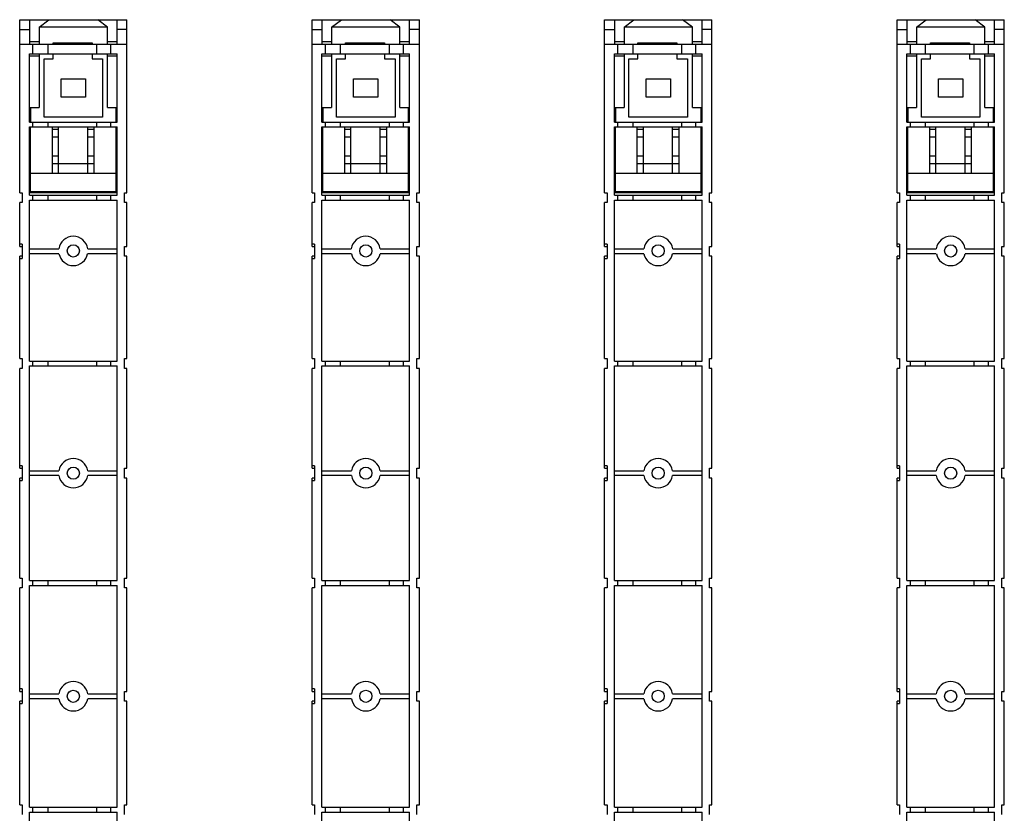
# Model space of a CAD drawing. Header units: millimetres. Extents: x 242 to 1862, y 866 to 2045.
# Tile 9 of 9: x 1660 to 1862, y 1862 to 2025. Entities that reach past the tile are written whole.
import ezdxf

# ---------------------------------------------------------------- set-up
doc = ezdxf.new("R2010")
doc.units = ezdxf.units.MM
doc.header["$LTSCALE"] = 188.785996
doc.layers.get('0').update_dxf_attribs({"linetype": 'CONTINUOUS'})

msp = doc.modelspace()

# ---------------------------------------------------------------- linework, layer by layer
at = {"color": 7, "linetype": 'Continuous'}
for p, q in [((1660.25, 1989.16), (1660.25, 2024.66)), ((1660.25, 2024.66), (1682.25, 2024.66)), ((1662.25, 2024.66), (1662.25, 2019.66)), ((1664.25, 2023.16), (1666.25, 2024.66)), ((1678.25, 2023.16), (1676.25, 2024.66)), ((1680.25, 2019.66), (1680.25, 2024.66)), ((1682.25, 1989.16), (1682.25, 2024.66)), ((1720.25, 2024.66), (1742.25, 2024.66)), ((1720.25, 1989.16), (1720.25, 2024.66)), ((1722.25, 2024.66), (1722.25, 2019.66)), ((1724.25, 2023.16), (1726.25, 2024.66)), ((1738.25, 2023.16), (1736.25, 2024.66)), ((1740.25, 2019.66), (1740.25, 2024.66)), ((1742.25, 1989.16), (1742.25, 2024.66)), ((1780.25, 2024.66), (1802.25, 2024.66)), ((1780.25, 1989.16), (1780.25, 2024.66)), ((1782.25, 2024.66), (1782.25, 2019.66)), ((1784.25, 2023.16), (1786.25, 2024.66)), ((1798.25, 2023.16), (1796.25, 2024.66)), ((1800.25, 2019.66), (1800.25, 2024.66)), ((1802.25, 1989.16), (1802.25, 2024.66)), ((1840.25, 2024.66), (1862.25, 2024.66)), ((1840.25, 1989.16), (1840.25, 2024.66)), ((1842.25, 2024.66), (1842.25, 2019.66)), ((1844.25, 2023.16), (1846.25, 2024.66)), ((1858.25, 2023.16), (1856.25, 2024.66)), ((1860.25, 2019.66), (1860.25, 2024.66)), ((1862.25, 1989.16), (1862.25, 2024.66)), ((1660.25, 2022.66), (1662.25, 2022.66)), ((1678.25, 2023.16), (1664.25, 2023.16)), ((1664.25, 2023.16), (1664.25, 2019.66)), ((1678.25, 2019.66), (1678.25, 2023.16)), ((1682.25, 2022.66), (1680.25, 2022.66)), ((1720.25, 2022.66), (1722.25, 2022.66)), ((1738.25, 2023.16), (1724.25, 2023.16)), ((1724.25, 2023.16), (1724.25, 2019.66)), ((1738.25, 2019.66), (1738.25, 2023.16)), ((1742.25, 2022.66), (1740.25, 2022.66)), ((1780.25, 2022.66), (1782.25, 2022.66)), ((1798.25, 2023.16), (1784.25, 2023.16)), ((1784.25, 2023.16), (1784.25, 2019.66)), ((1798.25, 2019.66), (1798.25, 2023.16)), ((1802.25, 2022.66), (1800.25, 2022.66)), ((1840.25, 2022.66), (1842.25, 2022.66)), ((1858.25, 2023.16), (1844.25, 2023.16)), ((1844.25, 2023.16), (1844.25, 2019.66)), ((1858.25, 2019.66), (1858.25, 2023.16)), ((1862.25, 2022.66), (1860.25, 2022.66)), ((1662.25, 2020.16), (1664.25, 2020.16)), ((1678.25, 2020.16), (1680.25, 2020.16)), ((1722.25, 2020.16), (1724.25, 2020.16)), ((1738.25, 2020.16), (1740.25, 2020.16)), ((1782.25, 2020.16), (1784.25, 2020.16)), ((1798.25, 2020.16), (1800.25, 2020.16)), ((1842.25, 2020.16), (1844.25, 2020.16)), ((1858.25, 2020.16), (1860.25, 2020.16)), ((1660.25, 2019.66), (1682.25, 2019.66)), ((1662.98, 2017.66), (1662.98, 2019.66)), ((1666.09, 2017.66), (1666.09, 2019.66)), ((1667.09, 2019.91), (1675.09, 2019.91)), ((1667.09, 2019.66), (1667.09, 2019.91)), ((1675.09, 2019.91), (1675.09, 2019.66)), ((1676.09, 2017.66), (1676.09, 2019.66)), ((1678.98, 2017.66), (1678.98, 2019.66)), ((1720.25, 2019.66), (1742.25, 2019.66)), ((1722.98, 2017.66), (1722.98, 2019.66)), ((1726.09, 2017.66), (1726.09, 2019.66)), ((1727.09, 2019.91), (1735.09, 2019.91)), ((1727.09, 2019.66), (1727.09, 2019.91)), ((1735.09, 2019.91), (1735.09, 2019.66)), ((1736.09, 2017.66), (1736.09, 2019.66)), ((1738.98, 2017.66), (1738.98, 2019.66)), ((1780.25, 2019.66), (1802.25, 2019.66)), ((1782.98, 2017.66), (1782.98, 2019.66)), ((1786.09, 2017.66), (1786.09, 2019.66)), ((1787.09, 2019.91), (1795.09, 2019.91)), ((1787.09, 2019.66), (1787.09, 2019.91)), ((1795.09, 2019.91), (1795.09, 2019.66)), ((1796.09, 2017.66), (1796.09, 2019.66)), ((1798.98, 2017.66), (1798.98, 2019.66)), ((1840.25, 2019.66), (1862.25, 2019.66)), ((1842.98, 2017.66), (1842.98, 2019.66)), ((1846.09, 2017.66), (1846.09, 2019.66)), ((1847.09, 2019.91), (1855.09, 2019.91)), ((1847.09, 2019.66), (1847.09, 2019.91)), ((1855.09, 2019.91), (1855.09, 2019.66)), ((1856.09, 2017.66), (1856.09, 2019.66)), ((1858.98, 2017.66), (1858.98, 2019.66)), ((1662.25, 2003.66), (1662.25, 2017.66)), ((1662.25, 2017.66), (1680.25, 2017.66)), ((1664.25, 2017.16), (1662.25, 2017.16)), ((1664.25, 2017.66), (1664.25, 2006.66)), ((1665.25, 2016.66), (1667.09, 2016.66)), ((1665.25, 2004.66), (1665.25, 2016.66)), ((1667.09, 2016.66), (1667.09, 2017.66)), ((1675.09, 2017.66), (1675.09, 2016.66)), ((1675.09, 2016.66), (1677.25, 2016.66)), ((1677.25, 2016.66), (1677.25, 2004.66)), ((1678.25, 2006.66), (1678.25, 2017.66)), ((1680.25, 2017.16), (1678.25, 2017.16)), ((1680.25, 2003.66), (1680.25, 2017.66)), ((1722.25, 2017.66), (1740.25, 2017.66)), ((1722.25, 2003.66), (1722.25, 2017.66)), ((1724.25, 2017.16), (1722.25, 2017.16)), ((1724.25, 2017.66), (1724.25, 2006.66)), ((1725.25, 2016.66), (1727.09, 2016.66)), ((1725.25, 2004.66), (1725.25, 2016.66)), ((1727.09, 2016.66), (1727.09, 2017.66)), ((1735.09, 2017.66), (1735.09, 2016.66)), ((1735.09, 2016.66), (1737.25, 2016.66)), ((1737.25, 2016.66), (1737.25, 2004.66)), ((1738.25, 2006.66), (1738.25, 2017.66)), ((1740.25, 2017.16), (1738.25, 2017.16)), ((1740.25, 2003.66), (1740.25, 2017.66)), ((1782.25, 2017.66), (1800.25, 2017.66)), ((1782.25, 2003.66), (1782.25, 2017.66)), ((1784.25, 2017.16), (1782.25, 2017.16)), ((1784.25, 2017.66), (1784.25, 2006.66)), ((1785.25, 2016.66), (1787.09, 2016.66)), ((1785.25, 2004.66), (1785.25, 2016.66)), ((1787.09, 2016.66), (1787.09, 2017.66)), ((1795.09, 2017.66), (1795.09, 2016.66)), ((1795.09, 2016.66), (1797.25, 2016.66)), ((1797.25, 2016.66), (1797.25, 2004.66)), ((1798.25, 2006.66), (1798.25, 2017.66)), ((1800.25, 2017.16), (1798.25, 2017.16)), ((1800.25, 2003.66), (1800.25, 2017.66)), ((1842.25, 2017.66), (1860.25, 2017.66)), ((1842.25, 2003.66), (1842.25, 2017.66)), ((1844.25, 2017.16), (1842.25, 2017.16)), ((1844.25, 2017.66), (1844.25, 2006.66)), ((1845.25, 2016.66), (1847.09, 2016.66)), ((1845.25, 2004.66), (1845.25, 2016.66)), ((1847.09, 2016.66), (1847.09, 2017.66)), ((1855.09, 2017.66), (1855.09, 2016.66)), ((1855.09, 2016.66), (1857.25, 2016.66)), ((1857.25, 2016.66), (1857.25, 2004.66)), ((1858.25, 2006.66), (1858.25, 2017.66)), ((1860.25, 2017.16), (1858.25, 2017.16)), ((1860.25, 2003.66), (1860.25, 2017.66)), ((1668.75, 2012.54), (1673.75, 2012.54)), ((1668.75, 2008.79), (1668.75, 2012.54)), ((1673.75, 2012.54), (1673.75, 2008.79)), ((1728.75, 2012.54), (1733.75, 2012.54)), ((1728.75, 2008.79), (1728.75, 2012.54)), ((1733.75, 2012.54), (1733.75, 2008.79)), ((1788.75, 2012.54), (1793.75, 2012.54)), ((1788.75, 2008.79), (1788.75, 2012.54)), ((1793.75, 2012.54), (1793.75, 2008.79)), ((1848.75, 2012.54), (1853.75, 2012.54)), ((1848.75, 2008.79), (1848.75, 2012.54)), ((1853.75, 2012.54), (1853.75, 2008.79)), ((1673.75, 2008.79), (1668.75, 2008.79)), ((1733.75, 2008.79), (1728.75, 2008.79)), ((1793.75, 2008.79), (1788.75, 2008.79)), ((1853.75, 2008.79), (1848.75, 2008.79)), ((1662.25, 2006.66), (1664.25, 2006.66)), ((1662.45, 2006.66), (1662.45, 2003.66)), ((1678.25, 2006.66), (1680.25, 2006.66)), ((1680.05, 2003.66), (1680.05, 2006.66)), ((1722.25, 2006.66), (1724.25, 2006.66)), ((1722.45, 2006.66), (1722.45, 2003.66)), ((1738.25, 2006.66), (1740.25, 2006.66)), ((1740.05, 2003.66), (1740.05, 2006.66)), ((1782.25, 2006.66), (1784.25, 2006.66)), ((1782.45, 2006.66), (1782.45, 2003.66)), ((1798.25, 2006.66), (1800.25, 2006.66)), ((1800.05, 2003.66), (1800.05, 2006.66)), ((1842.25, 2006.66), (1844.25, 2006.66)), ((1842.45, 2006.66), (1842.45, 2003.66)), ((1858.25, 2006.66), (1860.25, 2006.66)), ((1860.05, 2003.66), (1860.05, 2006.66)), ((1662.25, 2005.16), (1662.45, 2005.16)), ((1677.25, 2004.66), (1665.25, 2004.66)), ((1680.05, 2005.16), (1680.25, 2005.16)), ((1722.25, 2005.16), (1722.45, 2005.16)), ((1737.25, 2004.66), (1725.25, 2004.66)), ((1740.05, 2005.16), (1740.25, 2005.16)), ((1782.25, 2005.16), (1782.45, 2005.16)), ((1797.25, 2004.66), (1785.25, 2004.66)), ((1800.05, 2005.16), (1800.25, 2005.16)), ((1842.25, 2005.16), (1842.45, 2005.16)), ((1857.25, 2004.66), (1845.25, 2004.66)), ((1860.05, 2005.16), (1860.25, 2005.16)), ((1662.25, 2003.66), (1680.25, 2003.66)), ((1662.25, 1988.66), (1662.25, 2002.66)), ((1662.25, 2002.66), (1680.25, 2002.66)), ((1662.45, 2002.16), (1662.25, 2002.16)), ((1662.45, 1989.38), (1662.45, 2002.66)), ((1662.98, 2002.66), (1662.98, 2003.66)), ((1666.09, 2002.66), (1666.09, 2003.66)), ((1666.95, 1993.16), (1666.95, 2002.66)), ((1668.2, 2002.16), (1666.95, 2002.16)), ((1668.2, 1993.16), (1668.2, 2002.66)), ((1674.2, 1993.16), (1674.2, 2002.66)), ((1675.55, 2002.16), (1674.2, 2002.16)), ((1675.55, 1993.16), (1675.55, 2002.66)), ((1676.09, 2002.66), (1676.09, 2003.66)), ((1678.98, 2002.66), (1678.98, 2003.66)), ((1680.05, 1989.38), (1680.05, 2002.66)), ((1680.25, 2002.16), (1680.05, 2002.16)), ((1680.25, 1988.66), (1680.25, 2002.66)), ((1722.25, 2003.66), (1740.25, 2003.66)), ((1722.25, 2002.66), (1740.25, 2002.66)), ((1722.25, 1988.66), (1722.25, 2002.66)), ((1722.45, 2002.16), (1722.25, 2002.16)), ((1722.45, 1989.38), (1722.45, 2002.66)), ((1722.98, 2002.66), (1722.98, 2003.66)), ((1726.09, 2002.66), (1726.09, 2003.66)), ((1726.95, 1993.16), (1726.95, 2002.66)), ((1728.2, 2002.16), (1726.95, 2002.16)), ((1728.2, 1993.16), (1728.2, 2002.66)), ((1734.2, 1993.16), (1734.2, 2002.66)), ((1735.55, 2002.16), (1734.2, 2002.16)), ((1735.55, 1993.16), (1735.55, 2002.66)), ((1736.09, 2002.66), (1736.09, 2003.66)), ((1738.98, 2002.66), (1738.98, 2003.66)), ((1740.05, 1989.38), (1740.05, 2002.66)), ((1740.25, 2002.16), (1740.05, 2002.16)), ((1740.25, 1988.66), (1740.25, 2002.66)), ((1782.25, 2003.66), (1800.25, 2003.66)), ((1782.25, 2002.66), (1800.25, 2002.66)), ((1782.25, 1988.66), (1782.25, 2002.66)), ((1782.45, 2002.16), (1782.25, 2002.16)), ((1782.45, 1989.38), (1782.45, 2002.66)), ((1782.98, 2002.66), (1782.98, 2003.66)), ((1786.09, 2002.66), (1786.09, 2003.66)), ((1786.95, 1993.16), (1786.95, 2002.66)), ((1788.2, 2002.16), (1786.95, 2002.16)), ((1788.2, 1993.16), (1788.2, 2002.66)), ((1794.2, 1993.16), (1794.2, 2002.66)), ((1795.55, 2002.16), (1794.2, 2002.16)), ((1795.55, 1993.16), (1795.55, 2002.66)), ((1796.09, 2002.66), (1796.09, 2003.66)), ((1798.98, 2002.66), (1798.98, 2003.66)), ((1800.05, 1989.38), (1800.05, 2002.66)), ((1800.25, 2002.16), (1800.05, 2002.16)), ((1800.25, 1988.66), (1800.25, 2002.66)), ((1842.25, 2003.66), (1860.25, 2003.66)), ((1842.25, 2002.66), (1860.25, 2002.66)), ((1842.25, 1988.66), (1842.25, 2002.66)), ((1842.45, 2002.16), (1842.25, 2002.16)), ((1842.45, 1989.38), (1842.45, 2002.66)), ((1842.98, 2002.66), (1842.98, 2003.66)), ((1846.09, 2002.66), (1846.09, 2003.66)), ((1846.95, 1993.16), (1846.95, 2002.66)), ((1848.2, 2002.16), (1846.95, 2002.16)), ((1848.2, 1993.16), (1848.2, 2002.66)), ((1854.2, 1993.16), (1854.2, 2002.66)), ((1855.55, 2002.16), (1854.2, 2002.16)), ((1855.55, 1993.16), (1855.55, 2002.66)), ((1856.09, 2002.66), (1856.09, 2003.66)), ((1858.98, 2002.66), (1858.98, 2003.66)), ((1860.05, 1989.38), (1860.05, 2002.66)), ((1860.25, 2002.16), (1860.05, 2002.16)), ((1860.25, 1988.66), (1860.25, 2002.66)), ((1662.25, 2000.66), (1662.45, 2000.66)), ((1666.95, 2000.66), (1668.2, 2000.66)), ((1674.2, 2000.66), (1675.55, 2000.66)), ((1680.05, 2000.66), (1680.25, 2000.66)), ((1722.25, 2000.66), (1722.45, 2000.66)), ((1726.95, 2000.66), (1728.2, 2000.66)), ((1734.2, 2000.66), (1735.55, 2000.66)), ((1740.05, 2000.66), (1740.25, 2000.66)), ((1782.25, 2000.66), (1782.45, 2000.66)), ((1786.95, 2000.66), (1788.2, 2000.66)), ((1794.2, 2000.66), (1795.55, 2000.66)), ((1800.05, 2000.66), (1800.25, 2000.66)), ((1842.25, 2000.66), (1842.45, 2000.66)), ((1846.95, 2000.66), (1848.2, 2000.66)), ((1854.2, 2000.66), (1855.55, 2000.66)), ((1860.05, 2000.66), (1860.25, 2000.66)), ((1662.45, 1996.66), (1662.25, 1996.66)), ((1668.2, 1996.66), (1666.95, 1996.66)), ((1675.55, 1996.66), (1674.2, 1996.66)), ((1680.25, 1996.66), (1680.05, 1996.66)), ((1722.45, 1996.66), (1722.25, 1996.66)), ((1728.2, 1996.66), (1726.95, 1996.66)), ((1735.55, 1996.66), (1734.2, 1996.66)), ((1740.25, 1996.66), (1740.05, 1996.66)), ((1782.45, 1996.66), (1782.25, 1996.66)), ((1788.2, 1996.66), (1786.95, 1996.66)), ((1795.55, 1996.66), (1794.2, 1996.66)), ((1800.25, 1996.66), (1800.05, 1996.66)), ((1842.45, 1996.66), (1842.25, 1996.66)), ((1848.2, 1996.66), (1846.95, 1996.66)), ((1855.55, 1996.66), (1854.2, 1996.66)), ((1860.25, 1996.66), (1860.05, 1996.66)), ((1662.25, 1995.16), (1662.45, 1995.16)), ((1666.95, 1995.16), (1675.55, 1995.16)), ((1680.05, 1995.16), (1680.25, 1995.16)), ((1722.25, 1995.16), (1722.45, 1995.16)), ((1726.95, 1995.16), (1735.55, 1995.16)), ((1740.05, 1995.16), (1740.25, 1995.16)), ((1782.25, 1995.16), (1782.45, 1995.16)), ((1786.95, 1995.16), (1795.55, 1995.16)), ((1800.05, 1995.16), (1800.25, 1995.16)), ((1842.25, 1995.16), (1842.45, 1995.16)), ((1846.95, 1995.16), (1855.55, 1995.16)), ((1860.05, 1995.16), (1860.25, 1995.16)), ((1662.45, 1993.16), (1680.05, 1993.16)), ((1722.45, 1993.16), (1740.05, 1993.16)), ((1782.45, 1993.16), (1800.05, 1993.16)), ((1842.45, 1993.16), (1860.05, 1993.16)), ((1660.25, 1989.16), (1660.75, 1989.16)), ((1660.75, 1989.16), (1660.75, 1987.16)), ((1680.25, 1989.16), (1662.25, 1989.16)), ((1662.25, 1988.66), (1680.25, 1988.66)), ((1680.05, 1989.38), (1662.45, 1989.38)), ((1662.98, 1987.66), (1662.98, 1988.66)), ((1666.09, 1987.66), (1666.09, 1988.66)), ((1676.09, 1987.66), (1676.09, 1988.66)), ((1678.98, 1987.66), (1678.98, 1988.66)), ((1681.75, 1989.16), (1682.25, 1989.16)), ((1681.75, 1987.16), (1681.75, 1989.16)), ((1720.25, 1989.16), (1720.75, 1989.16)), ((1720.75, 1989.16), (1720.75, 1987.16)), ((1740.25, 1989.16), (1722.25, 1989.16)), ((1722.25, 1988.66), (1740.25, 1988.66)), ((1740.05, 1989.38), (1722.45, 1989.38)), ((1722.98, 1987.66), (1722.98, 1988.66)), ((1726.09, 1987.66), (1726.09, 1988.66)), ((1736.09, 1987.66), (1736.09, 1988.66)), ((1738.98, 1987.66), (1738.98, 1988.66)), ((1741.75, 1989.16), (1742.25, 1989.16)), ((1741.75, 1987.16), (1741.75, 1989.16)), ((1780.25, 1989.16), (1780.75, 1989.16)), ((1780.75, 1989.16), (1780.75, 1987.16)), ((1800.25, 1989.16), (1782.25, 1989.16)), ((1782.25, 1988.66), (1800.25, 1988.66)), ((1800.05, 1989.38), (1782.45, 1989.38)), ((1782.98, 1987.66), (1782.98, 1988.66)), ((1786.09, 1987.66), (1786.09, 1988.66)), ((1796.09, 1987.66), (1796.09, 1988.66)), ((1798.98, 1987.66), (1798.98, 1988.66)), ((1801.75, 1989.16), (1802.25, 1989.16)), ((1801.75, 1987.16), (1801.75, 1989.16)), ((1840.25, 1989.16), (1840.75, 1989.16)), ((1840.75, 1989.16), (1840.75, 1987.16)), ((1860.25, 1989.16), (1842.25, 1989.16)), ((1842.25, 1988.66), (1860.25, 1988.66)), ((1860.05, 1989.38), (1842.45, 1989.38)), ((1842.98, 1987.66), (1842.98, 1988.66)), ((1846.09, 1987.66), (1846.09, 1988.66)), ((1856.09, 1987.66), (1856.09, 1988.66)), ((1858.98, 1987.66), (1858.98, 1988.66)), ((1861.75, 1989.16), (1862.25, 1989.16)), ((1861.75, 1987.16), (1861.75, 1989.16)), ((1660.75, 1987.16), (1660.25, 1987.16)), ((1660.25, 1978.16), (1660.25, 1987.16)), ((1662.25, 1987.66), (1680.25, 1987.66)), ((1662.25, 1954.66), (1662.25, 1987.66)), ((1680.25, 1954.66), (1680.25, 1987.66)), ((1682.25, 1987.16), (1681.75, 1987.16)), ((1682.25, 1978.16), (1682.25, 1987.16)), ((1720.75, 1987.16), (1720.25, 1987.16)), ((1720.25, 1978.16), (1720.25, 1987.16)), ((1722.25, 1987.66), (1740.25, 1987.66)), ((1722.25, 1954.66), (1722.25, 1987.66)), ((1740.25, 1954.66), (1740.25, 1987.66)), ((1742.25, 1987.16), (1741.75, 1987.16)), ((1742.25, 1978.16), (1742.25, 1987.16)), ((1780.75, 1987.16), (1780.25, 1987.16)), ((1780.25, 1978.16), (1780.25, 1987.16)), ((1782.25, 1987.66), (1800.25, 1987.66)), ((1782.25, 1954.66), (1782.25, 1987.66)), ((1800.25, 1954.66), (1800.25, 1987.66)), ((1802.25, 1987.16), (1801.75, 1987.16)), ((1802.25, 1978.16), (1802.25, 1987.16)), ((1840.75, 1987.16), (1840.25, 1987.16)), ((1840.25, 1978.16), (1840.25, 1987.16)), ((1842.25, 1987.66), (1860.25, 1987.66)), ((1842.25, 1954.66), (1842.25, 1987.66)), ((1860.25, 1954.66), (1860.25, 1987.66)), ((1862.25, 1987.16), (1861.75, 1987.16)), ((1862.25, 1978.16), (1862.25, 1987.16)), ((1660.75, 1978.66), (1660.25, 1978.66)), ((1660.25, 1978.16), (1660.75, 1978.16)), ((1660.75, 1978.66), (1660.75, 1975.66)), ((1662.25, 1977.66), (1668.28, 1977.66)), ((1674.22, 1977.66), (1680.25, 1977.66)), ((1681.75, 1978.16), (1682.25, 1978.16)), ((1681.75, 1976.16), (1681.75, 1978.16)), ((1720.75, 1978.66), (1720.25, 1978.66)), ((1720.25, 1978.16), (1720.75, 1978.16)), ((1720.75, 1978.66), (1720.75, 1975.66)), ((1722.25, 1977.66), (1728.28, 1977.66)), ((1734.22, 1977.66), (1740.25, 1977.66)), ((1741.75, 1978.16), (1742.25, 1978.16)), ((1741.75, 1976.16), (1741.75, 1978.16)), ((1780.75, 1978.66), (1780.25, 1978.66)), ((1780.25, 1978.16), (1780.75, 1978.16)), ((1780.75, 1978.66), (1780.75, 1975.66)), ((1782.25, 1977.66), (1788.28, 1977.66)), ((1794.22, 1977.66), (1800.25, 1977.66)), ((1801.75, 1978.16), (1802.25, 1978.16)), ((1801.75, 1976.16), (1801.75, 1978.16)), ((1840.75, 1978.66), (1840.25, 1978.66)), ((1840.25, 1978.16), (1840.75, 1978.16)), ((1840.75, 1978.66), (1840.75, 1975.66)), ((1842.25, 1977.66), (1848.28, 1977.66)), ((1854.22, 1977.66), (1860.25, 1977.66)), ((1861.75, 1978.16), (1862.25, 1978.16)), ((1861.75, 1976.16), (1861.75, 1978.16)), ((1660.75, 1976.16), (1660.25, 1976.16)), ((1660.25, 1955.16), (1660.25, 1976.16)), ((1660.25, 1975.66), (1660.75, 1975.66)), ((1668.3, 1976.66), (1662.25, 1976.66)), ((1680.25, 1976.66), (1674.19, 1976.66)), ((1682.25, 1976.16), (1681.75, 1976.16)), ((1682.25, 1955.16), (1682.25, 1976.16)), ((1720.75, 1976.16), (1720.25, 1976.16)), ((1720.25, 1955.16), (1720.25, 1976.16)), ((1720.25, 1975.66), (1720.75, 1975.66)), ((1728.3, 1976.66), (1722.25, 1976.66)), ((1740.25, 1976.66), (1734.19, 1976.66)), ((1742.25, 1976.16), (1741.75, 1976.16)), ((1742.25, 1955.16), (1742.25, 1976.16)), ((1780.75, 1976.16), (1780.25, 1976.16)), ((1780.25, 1955.16), (1780.25, 1976.16)), ((1780.25, 1975.66), (1780.75, 1975.66)), ((1788.3, 1976.66), (1782.25, 1976.66)), ((1800.25, 1976.66), (1794.19, 1976.66)), ((1802.25, 1976.16), (1801.75, 1976.16)), ((1802.25, 1955.16), (1802.25, 1976.16)), ((1840.75, 1976.16), (1840.25, 1976.16)), ((1840.25, 1955.16), (1840.25, 1976.16)), ((1840.25, 1975.66), (1840.75, 1975.66)), ((1848.3, 1976.66), (1842.25, 1976.66)), ((1860.25, 1976.66), (1854.19, 1976.66)), ((1862.25, 1976.16), (1861.75, 1976.16)), ((1862.25, 1955.16), (1862.25, 1976.16)), ((1660.25, 1955.16), (1660.75, 1955.16)), ((1660.75, 1955.16), (1660.75, 1953.16)), ((1662.25, 1954.66), (1680.25, 1954.66)), ((1662.25, 1953.66), (1680.25, 1953.66)), ((1662.25, 1909.66), (1662.25, 1953.66)), ((1662.98, 1953.66), (1662.98, 1954.66)), ((1666.09, 1953.66), (1666.09, 1954.66)), ((1676.09, 1953.66), (1676.09, 1954.66)), ((1678.98, 1953.66), (1678.98, 1954.66)), ((1680.25, 1909.66), (1680.25, 1953.66)), ((1681.75, 1955.16), (1682.25, 1955.16)), ((1681.75, 1953.16), (1681.75, 1955.16)), ((1720.25, 1955.16), (1720.75, 1955.16)), ((1720.75, 1955.16), (1720.75, 1953.16)), ((1722.25, 1954.66), (1740.25, 1954.66)), ((1722.25, 1953.66), (1740.25, 1953.66)), ((1722.25, 1909.66), (1722.25, 1953.66)), ((1722.98, 1953.66), (1722.98, 1954.66)), ((1726.09, 1953.66), (1726.09, 1954.66)), ((1736.09, 1953.66), (1736.09, 1954.66)), ((1738.98, 1953.66), (1738.98, 1954.66)), ((1740.25, 1909.66), (1740.25, 1953.66)), ((1741.75, 1955.16), (1742.25, 1955.16)), ((1741.75, 1953.16), (1741.75, 1955.16)), ((1780.25, 1955.16), (1780.75, 1955.16)), ((1780.75, 1955.16), (1780.75, 1953.16)), ((1782.25, 1954.66), (1800.25, 1954.66)), ((1782.25, 1953.66), (1800.25, 1953.66)), ((1782.25, 1909.66), (1782.25, 1953.66)), ((1782.98, 1953.66), (1782.98, 1954.66)), ((1786.09, 1953.66), (1786.09, 1954.66)), ((1796.09, 1953.66), (1796.09, 1954.66)), ((1798.98, 1953.66), (1798.98, 1954.66)), ((1800.25, 1909.66), (1800.25, 1953.66)), ((1801.75, 1955.16), (1802.25, 1955.16)), ((1801.75, 1953.16), (1801.75, 1955.16)), ((1840.25, 1955.16), (1840.75, 1955.16)), ((1840.75, 1955.16), (1840.75, 1953.16)), ((1842.25, 1954.66), (1860.25, 1954.66)), ((1842.25, 1953.66), (1860.25, 1953.66)), ((1842.25, 1909.66), (1842.25, 1953.66)), ((1842.98, 1953.66), (1842.98, 1954.66)), ((1846.09, 1953.66), (1846.09, 1954.66)), ((1856.09, 1953.66), (1856.09, 1954.66)), ((1858.98, 1953.66), (1858.98, 1954.66)), ((1860.25, 1909.66), (1860.25, 1953.66)), ((1861.75, 1955.16), (1862.25, 1955.16)), ((1861.75, 1953.16), (1861.75, 1955.16)), ((1660.75, 1953.16), (1660.25, 1953.16)), ((1660.25, 1932.66), (1660.25, 1953.16)), ((1682.25, 1953.16), (1681.75, 1953.16)), ((1682.25, 1932.66), (1682.25, 1953.16)), ((1720.75, 1953.16), (1720.25, 1953.16)), ((1720.25, 1932.66), (1720.25, 1953.16)), ((1742.25, 1953.16), (1741.75, 1953.16)), ((1742.25, 1932.66), (1742.25, 1953.16)), ((1780.75, 1953.16), (1780.25, 1953.16)), ((1780.25, 1932.66), (1780.25, 1953.16)), ((1802.25, 1953.16), (1801.75, 1953.16)), ((1802.25, 1932.66), (1802.25, 1953.16)), ((1840.75, 1953.16), (1840.25, 1953.16)), ((1840.25, 1932.66), (1840.25, 1953.16)), ((1862.25, 1953.16), (1861.75, 1953.16)), ((1862.25, 1932.66), (1862.25, 1953.16)), ((1660.75, 1933.16), (1660.25, 1933.16)), ((1660.75, 1933.16), (1660.75, 1930.16)), ((1720.75, 1933.16), (1720.25, 1933.16)), ((1720.75, 1933.16), (1720.75, 1930.16)), ((1780.75, 1933.16), (1780.25, 1933.16)), ((1780.75, 1933.16), (1780.75, 1930.16)), ((1840.75, 1933.16), (1840.25, 1933.16)), ((1840.75, 1933.16), (1840.75, 1930.16)), ((1660.25, 1932.66), (1660.75, 1932.66)), ((1662.25, 1932.16), (1668.29, 1932.16)), ((1668.29, 1931.16), (1662.25, 1931.16)), ((1674.21, 1932.16), (1680.25, 1932.16)), ((1680.25, 1931.16), (1674.21, 1931.16)), ((1681.75, 1932.66), (1682.25, 1932.66)), ((1681.75, 1930.66), (1681.75, 1932.66)), ((1720.25, 1932.66), (1720.75, 1932.66)), ((1722.25, 1932.16), (1728.29, 1932.16)), ((1728.29, 1931.16), (1722.25, 1931.16)), ((1734.21, 1932.16), (1740.25, 1932.16)), ((1740.25, 1931.16), (1734.21, 1931.16)), ((1741.75, 1932.66), (1742.25, 1932.66)), ((1741.75, 1930.66), (1741.75, 1932.66)), ((1780.25, 1932.66), (1780.75, 1932.66)), ((1782.25, 1932.16), (1788.29, 1932.16)), ((1788.29, 1931.16), (1782.25, 1931.16)), ((1794.21, 1932.16), (1800.25, 1932.16)), ((1800.25, 1931.16), (1794.21, 1931.16)), ((1801.75, 1932.66), (1802.25, 1932.66)), ((1801.75, 1930.66), (1801.75, 1932.66)), ((1840.25, 1932.66), (1840.75, 1932.66)), ((1842.25, 1932.16), (1848.29, 1932.16)), ((1848.29, 1931.16), (1842.25, 1931.16)), ((1854.21, 1932.16), (1860.25, 1932.16)), ((1860.25, 1931.16), (1854.21, 1931.16)), ((1861.75, 1932.66), (1862.25, 1932.66)), ((1861.75, 1930.66), (1861.75, 1932.66)), ((1660.75, 1930.66), (1660.25, 1930.66)), ((1660.25, 1910.16), (1660.25, 1930.66)), ((1660.25, 1930.16), (1660.75, 1930.16)), ((1682.25, 1930.66), (1681.75, 1930.66)), ((1682.25, 1910.16), (1682.25, 1930.66)), ((1720.75, 1930.66), (1720.25, 1930.66)), ((1720.25, 1910.16), (1720.25, 1930.66)), ((1720.25, 1930.16), (1720.75, 1930.16)), ((1742.25, 1930.66), (1741.75, 1930.66)), ((1742.25, 1910.16), (1742.25, 1930.66)), ((1780.75, 1930.66), (1780.25, 1930.66)), ((1780.25, 1910.16), (1780.25, 1930.66)), ((1780.25, 1930.16), (1780.75, 1930.16)), ((1802.25, 1930.66), (1801.75, 1930.66)), ((1802.25, 1910.16), (1802.25, 1930.66)), ((1840.75, 1930.66), (1840.25, 1930.66)), ((1840.25, 1910.16), (1840.25, 1930.66)), ((1840.25, 1930.16), (1840.75, 1930.16)), ((1862.25, 1930.66), (1861.75, 1930.66)), ((1862.25, 1910.16), (1862.25, 1930.66)), ((1660.25, 1910.16), (1660.75, 1910.16)), ((1660.75, 1910.16), (1660.75, 1908.16)), ((1662.25, 1909.66), (1680.25, 1909.66)), ((1662.98, 1908.66), (1662.98, 1909.66)), ((1666.09, 1908.66), (1666.09, 1909.66)), ((1676.09, 1908.66), (1676.09, 1909.66)), ((1678.98, 1908.66), (1678.98, 1909.66)), ((1681.75, 1910.16), (1682.25, 1910.16)), ((1681.75, 1908.16), (1681.75, 1910.16)), ((1720.25, 1910.16), (1720.75, 1910.16)), ((1720.75, 1910.16), (1720.75, 1908.16)), ((1722.25, 1909.66), (1740.25, 1909.66)), ((1722.98, 1908.66), (1722.98, 1909.66)), ((1726.09, 1908.66), (1726.09, 1909.66)), ((1736.09, 1908.66), (1736.09, 1909.66)), ((1738.98, 1908.66), (1738.98, 1909.66)), ((1741.75, 1910.16), (1742.25, 1910.16)), ((1741.75, 1908.16), (1741.75, 1910.16)), ((1780.25, 1910.16), (1780.75, 1910.16)), ((1780.75, 1910.16), (1780.75, 1908.16)), ((1782.25, 1909.66), (1800.25, 1909.66)), ((1782.98, 1908.66), (1782.98, 1909.66)), ((1786.09, 1908.66), (1786.09, 1909.66)), ((1796.09, 1908.66), (1796.09, 1909.66)), ((1798.98, 1908.66), (1798.98, 1909.66)), ((1801.75, 1910.16), (1802.25, 1910.16)), ((1801.75, 1908.16), (1801.75, 1910.16)), ((1840.25, 1910.16), (1840.75, 1910.16)), ((1840.75, 1910.16), (1840.75, 1908.16)), ((1842.25, 1909.66), (1860.25, 1909.66)), ((1842.98, 1908.66), (1842.98, 1909.66)), ((1846.09, 1908.66), (1846.09, 1909.66)), ((1856.09, 1908.66), (1856.09, 1909.66)), ((1858.98, 1908.66), (1858.98, 1909.66)), ((1861.75, 1910.16), (1862.25, 1910.16)), ((1861.75, 1908.16), (1861.75, 1910.16)), ((1660.75, 1908.16), (1660.25, 1908.16)), ((1660.25, 1886.91), (1660.25, 1908.16)), ((1662.25, 1908.66), (1680.25, 1908.66)), ((1662.25, 1863.16), (1662.25, 1908.66)), ((1680.25, 1863.16), (1680.25, 1908.66)), ((1682.25, 1908.16), (1681.75, 1908.16)), ((1682.25, 1886.91), (1682.25, 1908.16)), ((1720.75, 1908.16), (1720.25, 1908.16)), ((1720.25, 1886.91), (1720.25, 1908.16)), ((1722.25, 1908.66), (1740.25, 1908.66)), ((1722.25, 1863.16), (1722.25, 1908.66)), ((1740.25, 1863.16), (1740.25, 1908.66)), ((1742.25, 1908.16), (1741.75, 1908.16)), ((1742.25, 1886.91), (1742.25, 1908.16)), ((1780.75, 1908.16), (1780.25, 1908.16)), ((1780.25, 1886.91), (1780.25, 1908.16)), ((1782.25, 1908.66), (1800.25, 1908.66)), ((1782.25, 1863.16), (1782.25, 1908.66)), ((1800.25, 1863.16), (1800.25, 1908.66)), ((1802.25, 1908.16), (1801.75, 1908.16)), ((1802.25, 1886.91), (1802.25, 1908.16)), ((1840.75, 1908.16), (1840.25, 1908.16)), ((1840.25, 1886.91), (1840.25, 1908.16)), ((1842.25, 1908.66), (1860.25, 1908.66)), ((1842.25, 1863.16), (1842.25, 1908.66)), ((1860.25, 1863.16), (1860.25, 1908.66)), ((1862.25, 1908.16), (1861.75, 1908.16)), ((1862.25, 1886.91), (1862.25, 1908.16)), ((1660.75, 1887.41), (1660.25, 1887.41)), ((1660.25, 1886.91), (1660.75, 1886.91)), ((1660.75, 1887.41), (1660.75, 1884.41)), ((1681.75, 1886.91), (1682.25, 1886.91)), ((1681.75, 1884.91), (1681.75, 1886.91)), ((1720.75, 1887.41), (1720.25, 1887.41)), ((1720.25, 1886.91), (1720.75, 1886.91)), ((1720.75, 1887.41), (1720.75, 1884.41)), ((1741.75, 1886.91), (1742.25, 1886.91)), ((1741.75, 1884.91), (1741.75, 1886.91)), ((1780.75, 1887.41), (1780.25, 1887.41)), ((1780.25, 1886.91), (1780.75, 1886.91)), ((1780.75, 1887.41), (1780.75, 1884.41)), ((1801.75, 1886.91), (1802.25, 1886.91)), ((1801.75, 1884.91), (1801.75, 1886.91)), ((1840.75, 1887.41), (1840.25, 1887.41)), ((1840.25, 1886.91), (1840.75, 1886.91)), ((1840.75, 1887.41), (1840.75, 1884.41)), ((1861.75, 1886.91), (1862.25, 1886.91)), ((1861.75, 1884.91), (1861.75, 1886.91)), ((1660.75, 1884.91), (1660.25, 1884.91)), ((1660.25, 1863.66), (1660.25, 1884.91)), ((1662.25, 1886.41), (1668.29, 1886.41)), ((1668.29, 1885.41), (1662.25, 1885.41)), ((1674.21, 1886.41), (1680.25, 1886.41)), ((1680.25, 1885.41), (1674.21, 1885.41)), ((1682.25, 1884.91), (1681.75, 1884.91)), ((1682.25, 1863.66), (1682.25, 1884.91)), ((1720.75, 1884.91), (1720.25, 1884.91)), ((1720.25, 1863.66), (1720.25, 1884.91)), ((1722.25, 1886.41), (1728.29, 1886.41)), ((1728.29, 1885.41), (1722.25, 1885.41)), ((1734.21, 1886.41), (1740.25, 1886.41)), ((1740.25, 1885.41), (1734.21, 1885.41)), ((1742.25, 1884.91), (1741.75, 1884.91)), ((1742.25, 1863.66), (1742.25, 1884.91)), ((1780.75, 1884.91), (1780.25, 1884.91)), ((1780.25, 1863.66), (1780.25, 1884.91)), ((1782.25, 1886.41), (1788.29, 1886.41)), ((1788.29, 1885.41), (1782.25, 1885.41)), ((1794.21, 1886.41), (1800.25, 1886.41)), ((1800.25, 1885.41), (1794.21, 1885.41)), ((1802.25, 1884.91), (1801.75, 1884.91)), ((1802.25, 1863.66), (1802.25, 1884.91)), ((1840.75, 1884.91), (1840.25, 1884.91)), ((1840.25, 1863.66), (1840.25, 1884.91)), ((1842.25, 1886.41), (1848.29, 1886.41)), ((1848.29, 1885.41), (1842.25, 1885.41)), ((1854.21, 1886.41), (1860.25, 1886.41)), ((1860.25, 1885.41), (1854.21, 1885.41)), ((1862.25, 1884.91), (1861.75, 1884.91)), ((1862.25, 1863.66), (1862.25, 1884.91)), ((1660.25, 1884.41), (1660.75, 1884.41)), ((1720.25, 1884.41), (1720.75, 1884.41)), ((1780.25, 1884.41), (1780.75, 1884.41)), ((1840.25, 1884.41), (1840.75, 1884.41)), ((1660.25, 1863.66), (1660.75, 1863.66)), ((1660.75, 1863.66), (1660.75, 1861.66)), ((1662.25, 1863.16), (1680.25, 1863.16)), ((1662.98, 1862.16), (1662.98, 1863.16)), ((1666.09, 1862.16), (1666.09, 1863.16)), ((1676.09, 1862.16), (1676.09, 1863.16)), ((1678.98, 1862.16), (1678.98, 1863.16)), ((1681.75, 1863.66), (1682.25, 1863.66)), ((1681.75, 1861.66), (1681.75, 1863.66)), ((1720.25, 1863.66), (1720.75, 1863.66)), ((1720.75, 1863.66), (1720.75, 1861.66)), ((1722.25, 1863.16), (1740.25, 1863.16)), ((1722.98, 1862.16), (1722.98, 1863.16)), ((1726.09, 1862.16), (1726.09, 1863.16)), ((1736.09, 1862.16), (1736.09, 1863.16)), ((1738.98, 1862.16), (1738.98, 1863.16)), ((1741.75, 1863.66), (1742.25, 1863.66)), ((1741.75, 1861.66), (1741.75, 1863.66)), ((1780.25, 1863.66), (1780.75, 1863.66)), ((1780.75, 1863.66), (1780.75, 1861.66)), ((1782.25, 1863.16), (1800.25, 1863.16)), ((1782.98, 1862.16), (1782.98, 1863.16)), ((1786.09, 1862.16), (1786.09, 1863.16)), ((1796.09, 1862.16), (1796.09, 1863.16)), ((1798.98, 1862.16), (1798.98, 1863.16)), ((1801.75, 1863.66), (1802.25, 1863.66)), ((1801.75, 1861.66), (1801.75, 1863.66)), ((1840.25, 1863.66), (1840.75, 1863.66)), ((1840.75, 1863.66), (1840.75, 1861.66)), ((1842.25, 1863.16), (1860.25, 1863.16)), ((1842.98, 1862.16), (1842.98, 1863.16)), ((1846.09, 1862.16), (1846.09, 1863.16)), ((1856.09, 1862.16), (1856.09, 1863.16)), ((1858.98, 1862.16), (1858.98, 1863.16)), ((1861.75, 1863.66), (1862.25, 1863.66)), ((1861.75, 1861.66), (1861.75, 1863.66)), ((1662.25, 1862.16), (1680.25, 1862.16)), ((1662.25, 1816.66), (1662.25, 1862.16)), ((1680.25, 1816.66), (1680.25, 1862.16)), ((1722.25, 1862.16), (1740.25, 1862.16)), ((1722.25, 1816.66), (1722.25, 1862.16)), ((1740.25, 1816.66), (1740.25, 1862.16)), ((1782.25, 1862.16), (1800.25, 1862.16)), ((1782.25, 1816.66), (1782.25, 1862.16)), ((1800.25, 1816.66), (1800.25, 1862.16)), ((1842.25, 1862.16), (1860.25, 1862.16)), ((1842.25, 1816.66), (1842.25, 1862.16)), ((1860.25, 1816.66), (1860.25, 1862.16))]:
    msp.add_line(p, q, dxfattribs=at)
for centre in [(1671.25, 1977.24), (1731.25, 1977.24), (1791.25, 1977.24), (1851.25, 1977.24), (1671.25, 1931.66), (1731.25, 1931.66), (1791.25, 1931.66), (1851.25, 1931.66), (1671.25, 1885.91), (1731.25, 1885.91), (1791.25, 1885.91), (1851.25, 1885.91)]:
    msp.add_circle(centre, 1.25, dxfattribs=at)
for centre, start, end in [((1671.25, 1977.24), 8.2132, 171.7868), ((1731.25, 1977.24), 8.2132, 171.7868), ((1791.25, 1977.24), 8.2132, 171.7868), ((1851.25, 1977.24), 8.2132, 171.7868), ((1671.25, 1977.24), 190.9806, 349.0194), ((1731.25, 1977.24), 190.9806, 349.0194), ((1791.25, 1977.24), 190.9806, 349.0194), ((1851.25, 1977.24), 190.9806, 349.0194), ((1671.25, 1931.66), 9.5974, 170.4059), ((1731.25, 1931.66), 9.5974, 170.4059), ((1791.25, 1931.66), 9.5974, 170.4059), ((1851.25, 1931.66), 9.5974, 170.4059), ((1671.25, 1931.66), 189.5941, 350.4026), ((1731.25, 1931.66), 189.5941, 350.4026), ((1791.25, 1931.66), 189.5941, 350.4026), ((1851.25, 1931.66), 189.5941, 350.4026), ((1671.25, 1885.91), 9.5974, 170.4059), ((1731.25, 1885.91), 9.5974, 170.4059), ((1791.25, 1885.91), 9.5974, 170.4059), ((1851.25, 1885.91), 9.5974, 170.4059), ((1671.25, 1885.91), 189.5941, 350.4026), ((1731.25, 1885.91), 189.5941, 350.4026), ((1791.25, 1885.91), 189.5941, 350.4026), ((1851.25, 1885.91), 189.5941, 350.4026)]:
    msp.add_arc(centre, 3, start, end, dxfattribs=at)

doc.saveas('drawing.dxf')
